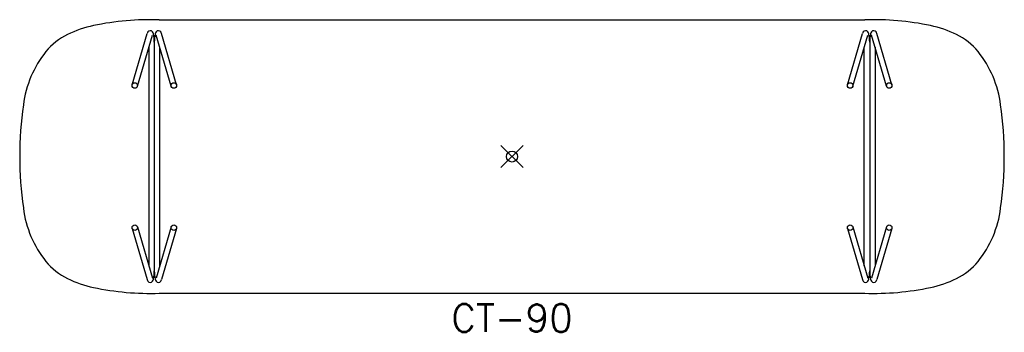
# Model space of a CAD drawing. Header units: inches. Extents: x -44.7 to 44.7, y -16 to 12.4.
import ezdxf
from ezdxf.enums import TextEntityAlignment as Align

# ---------------------------------------------------------------- set-up
doc = ezdxf.new("R2010")
doc.units = ezdxf.units.IN
doc.header["$MEASUREMENT"] = 0
doc.header["$PDMODE"] = 35
doc.layers.add('AFUCH-P', color=2, linetype='Continuous')
doc.layers.add('AFUCH-P-TN', color=2, linetype='Continuous')
doc.styles.get("Standard").update_dxf_attribs({"font": 'txt.shx'})

msp = doc.modelspace()

# ---------------------------------------------------------------- linework, layer by layer
at = {"layer": 'AFUCH-P'}
for p, q in [((-32, 12.413), (32.004, 12.413)), ((-34.467, 6.523), (-33.111, 11.169)), ((-33.987, 6.383), (-32.631, 11.029)), ((-30.926, 6.383), (-32.282, 11.029)), ((-30.446, 6.523), (-31.803, 11.169)), ((30.446, 6.523), (31.803, 11.169)), ((30.926, 6.383), (32.282, 11.029)), ((33.987, 6.383), (32.631, 11.029)), ((34.467, 6.523), (33.111, 11.169)), ((-32.955, 9.92), (-32.955, -9.92)), ((-32.457, 10.374), (-32.457, -10.374)), ((-31.959, -9.92), (-31.959, 9.92)), ((31.959, -9.92), (31.959, 9.92)), ((32.457, 10.374), (32.457, -10.374)), ((32.955, 9.92), (32.955, -9.92)), ((-34.467, -6.523), (-33.111, -11.169)), ((-33.987, -6.383), (-32.631, -11.029)), ((-30.926, -6.383), (-32.282, -11.029)), ((-30.446, -6.523), (-31.803, -11.169)), ((30.446, -6.523), (31.803, -11.169)), ((30.926, -6.383), (32.282, -11.029)), ((33.987, -6.383), (32.631, -11.029)), ((34.467, -6.523), (33.111, -11.169)), ((-32, -12.413), (32.004, -12.413))]:
    msp.add_line(p, q, dxfattribs=at)
for centre in [(-34.227, 6.453), (-30.686, 6.453), (30.686, 6.453), (34.227, 6.453), (-34.227, -6.453), (-30.686, -6.453), (30.686, -6.453), (34.227, -6.453)]:
    msp.add_circle(centre, 0.25, dxfattribs=at)
for centre, radius, start, end in [((-35.778, 1.674), 10.446, 102.12564, 115.86483), ((-32.795, -12.739), 25.164, 88.19063, 101.8732), ((32.795, -12.739), 25.164, 78.1268, 91.80937), ((35.778, 1.674), 10.446, 64.13517, 77.87436), ((-37.694, 5.733), 5.957, 116.30946, 140.40082), ((-32.7, 11.064), 0.424, 144.75873, 165.71397), ((-32.825, 11.156), 0.269, 39.56917, 145.21665), ((-32.983, 11.043), 0.463, 10.79519, 37.91637), ((-36.623, 10.363), 4.166, 0.14622, 10.60276), ((-28.29, 10.363), 4.166, 169.39724, 179.85378), ((-31.931, 11.043), 0.463, 142.08363, 169.20481), ((-32.088, 11.156), 0.269, 34.78335, 140.43083), ((-32.214, 11.064), 0.424, 14.28603, 35.24127), ((32.214, 11.064), 0.424, 144.75873, 165.71397), ((32.088, 11.156), 0.269, 39.56917, 145.21665), ((31.931, 11.043), 0.463, 10.79519, 37.91637), ((28.29, 10.363), 4.166, 0.14622, 10.60276), ((36.623, 10.363), 4.166, 169.39724, 179.85378), ((32.983, 11.043), 0.463, 142.08363, 169.20481), ((32.825, 11.156), 0.269, 34.78335, 140.43083), ((32.7, 11.064), 0.424, 14.28603, 35.24127), ((37.694, 5.733), 5.957, 39.59918, 63.69054), ((-34.874, 3.544), 9.526, 141.06593, 173.10977), ((34.874, 3.544), 9.526, 6.89023, 38.93407), ((-12.119, 0.008), 32.551, 171.73565, 188.26437), ((12.119, 0.008), 32.551, 351.73563, 8.26435), ((-34.874, -3.544), 9.526, 186.89023, 218.93407), ((34.874, -3.544), 9.526, 321.06593, 353.10977), ((-37.694, -5.733), 5.957, 219.59918, 243.69054), ((37.694, -5.733), 5.957, 296.30946, 320.40082), ((-36.623, -10.363), 4.166, 349.39724, 359.85378), ((-28.29, -10.363), 4.166, 180.14622, 190.60276), ((28.29, -10.363), 4.166, 349.39724, 359.85378), ((36.623, -10.363), 4.166, 180.14622, 190.60276), ((-35.778, -1.674), 10.446, 244.13517, 257.87436), ((-32.7, -11.064), 0.424, 194.28603, 215.24127), ((-32.825, -11.156), 0.269, 214.78335, 320.43083), ((-32.983, -11.043), 0.463, 322.08363, 349.20481), ((-31.931, -11.043), 0.463, 190.79519, 217.91637), ((-32.088, -11.156), 0.269, 219.56917, 325.21665), ((-32.214, -11.064), 0.424, 324.75873, 345.71397), ((32.214, -11.064), 0.424, 194.28603, 215.24127), ((32.088, -11.156), 0.269, 214.78335, 320.43083), ((31.931, -11.043), 0.463, 322.08363, 349.20481), ((32.983, -11.043), 0.463, 190.79519, 217.91637), ((32.825, -11.156), 0.269, 219.56917, 325.21665), ((32.7, -11.064), 0.424, 324.75873, 345.71397), ((35.778, -1.674), 10.446, 282.12564, 295.86483), ((-32.795, 12.739), 25.164, 258.1268, 271.80937), ((32.795, 12.739), 25.164, 268.19063, 281.8732)]:
    msp.add_arc(centre, radius, start, end, dxfattribs=at)
msp.add_point((0, 0), dxfattribs=at)

# ---------------------------------------------------------------- texts
at = {"layer": 'AFUCH-P-TN'}
msp.add_text('CT-90', height=2.5, dxfattribs=at).set_placement((0.002, -15.913), align=Align.CENTER)

doc.saveas('drawing.dxf')
